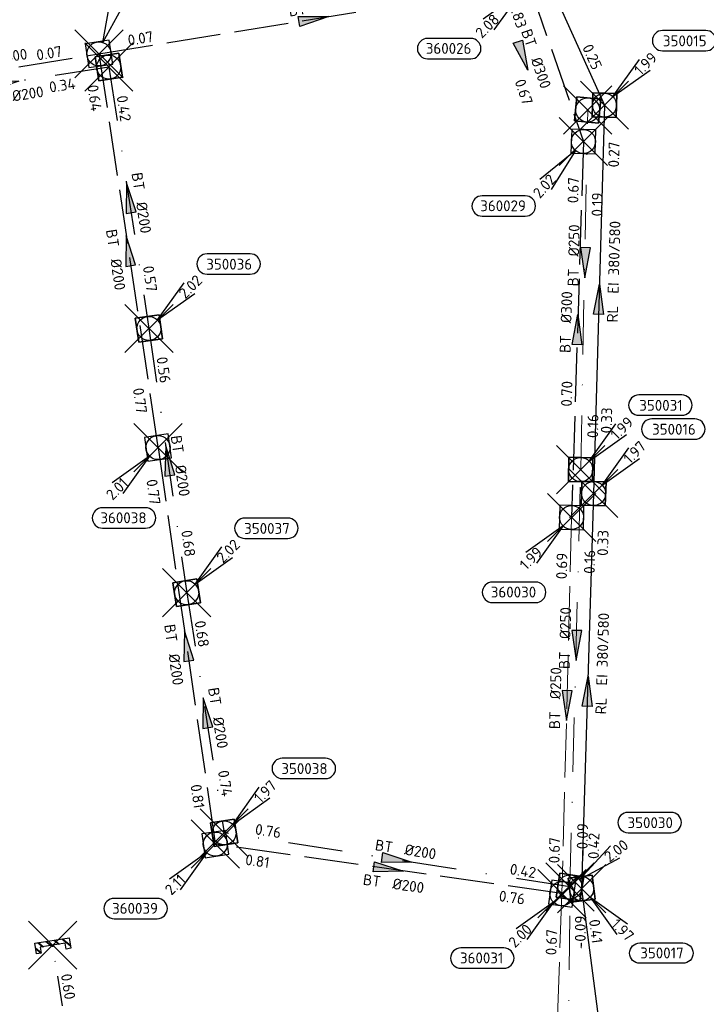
# Model space of a CAD drawing. Header units: metres. Extents: x 153343 to 157271, y 461673 to 467005.
# Tile 21 of 191: x 156263 to 156349, y 462848 to 462971. Entities that reach past the tile are written whole.
import ezdxf
from ezdxf.enums import TextEntityAlignment as Align

# ---------------------------------------------------------------- set-up
doc = ezdxf.new("R2010")
doc.units = ezdxf.units.M
doc.header["$LTSCALE"] = 0.75
doc.header["$PDMODE"] = 3
doc.header["$PDSIZE"] = 3
for name, pattern in [('RI-HWA_BETON', [11.4, 9, -2.4]), ('RI-ITR_PVC', [12.2, 5, -2.4, 0, -2.4, 0, -2.4]), ('RI-VWA_BETON', [19, 9, -5, 0, -5])]:
    doc.linetypes.add(name, pattern=pattern)
doc.layers.get('0').update_dxf_attribs({"lineweight": 25})
doc.layers.get('defpoints').update_dxf_attribs({"lineweight": 25})
for name, color, linetype in [('B-OI-RI-HWA_ITR_TRANSPORTLEIDING_PVC_315-G', 151, 'RI-ITR_PVC'), ('B-OI-RI-HWA_PUTNUMMER-S @ 0.75', 151, 'Continuous'), ('B-OI-RI-HWA_TRANSPORTLEIDING_BETON_200-G', 151, 'RI-HWA_BETON'), ('B-OI-RI-HWA_TRANSPORTLEIDING_BETON_300-G', 151, 'RI-HWA_BETON'), ('B-OI-RI-HWA_TRANSPORTLEIDING_BETON_400-G', 151, 'RI-HWA_BETON'), ('B-OI-RI-HWA_TRANSPORTLEIDING_BETON_500-G', 151, 'RI-HWA_BETON'), ('B-OI-RI-VWA_PUTNUMMER-S @ 0.75', 33, 'Continuous'), ('B-OI-RI-VWA_TRANSPORTLEIDING_B+RELINED_380 580-G', 33, 'Continuous'), ('B-OI-RI-VWA_TRANSPORTLEIDING_BETON_200-G', 33, 'RI-VWA_BETON')]:
    doc.layers.add(name, color=color, linetype=linetype)
for name, color, linetype, lineweight in [('B-OI-RI-HWA_RIOOLPUT_INSPECTIEPUT-S', 151, 'Continuous', 25), ('B-OI-RI-HWA_SCHILDMUUR-S @ 0.75', 151, 'Continuous', 25), ('B-OI-RI-HWA_STROOMRICHTING-S @ 0.75', 151, 'Continuous', 25), ('B-OI-RI-HWA_TRANSPORTLEIDING_BETON_250-G', 151, 'RI-HWA_BETON', 18), ('B-OI-RI-VWA_RIOOLPUT_INSPECTIEPUT-S', 33, 'Continuous', 25), ('B-OI-RI-VWA_STROOMRICHTING-S @ 0.75', 33, 'Continuous', 25), ('B-OI-RI-VWA_TRANSPORTLEIDING_BETON_250-G', 33, 'RI-VWA_BETON', 18)]:
    doc.layers.add(name, color=color, linetype=linetype, lineweight=lineweight)
doc.layers.add('inspectieput', color=7, linetype='Continuous', plot=False)
doc.layers.add('schildmuur', color=7, linetype='Continuous', plot=False)
doc.styles.add('NLCS-ISO', font='isocpeur.ttf')

# ---------------------------------------------------------------- blocks, each defined once
blk = doc.blocks.new('*U554')
at = {"ltscale": 0.1, "style": 'NLCS-ISO'}
for tag, p in [('BOBL', (-26.93, 0)), ('MAT', (-1, 0.5))]:
    blk.add_attdef(tag, text='', height=1.8, dxfattribs=at).set_placement(p, align=Align.BOTTOM_RIGHT)
for tag, p in [('DIA', (1, 0.5)), ('BOBR', (25.98, -0.01))]:
    blk.add_attdef(tag, text='', height=1.8, dxfattribs=at).set_placement(p, align=Align.BOTTOM_LEFT)
at = {"layer": 'defpoints', "ltscale": 0.1, "style": 'NLCS-ISO', "flags": 1}
blk.add_attdef('JVA', text='', height=1.8, dxfattribs=at).set_placement((0, -1), align=Align.TOP_CENTER)
blk = doc.blocks.new('*U550')
at = {"ltscale": 0.1}
blk.add_hatch(color=256, dxfattribs=at).paths.add_polyline_path([(-2.5, 0), (2.5, -0.83), (2.5, 0.83)])
at = {"ltscale": 0.1, "flags": 128}
blk.add_lwpolyline([(-2.5, 0), (2.5, -0.83), (2.5, 0.83)], close=True, dxfattribs=at)
at = {"ltscale": 0.1, "style": 'NLCS-ISO'}
for tag, p in [('BOBL', (-23.91, -3.24)), ('MAT', (-1, -3.74))]:
    blk.add_attdef(tag, text='', height=1.8, dxfattribs=at).set_placement(p, align=Align.BOTTOM_RIGHT)
for tag, p in [('DIA', (1, -3.74)), ('BOBR', (22.97, -3.23))]:
    blk.add_attdef(tag, text='', height=1.8, dxfattribs=at).set_placement(p, align=Align.BOTTOM_LEFT)
at = {"layer": 'defpoints', "ltscale": 0.1, "style": 'NLCS-ISO', "flags": 1}
blk.add_attdef('JVA', text='', height=1.8, dxfattribs=at).set_placement((0, -1), align=Align.TOP_CENTER)
blk = doc.blocks.new('*U553')
at = {"ltscale": 0.1}
blk.add_hatch(color=256, dxfattribs=at).paths.add_polyline_path([(2.5, 0), (-2.5, -0.83), (-2.5, 0.83)])
at = {"ltscale": 0.1, "flags": 128}
blk.add_lwpolyline([(2.5, 0), (-2.5, -0.83), (-2.5, 0.83)], close=True, dxfattribs=at)
at = {"ltscale": 0.1, "style": 'NLCS-ISO'}
for tag, p in [('BOBL', (-19.73, -3.24)), ('MAT', (-1, -3.74))]:
    blk.add_attdef(tag, text='', height=1.8, dxfattribs=at).set_placement(p, align=Align.BOTTOM_RIGHT)
for tag, p in [('DIA', (1, -3.74)), ('BOBR', (18.78, -3.24))]:
    blk.add_attdef(tag, text='', height=1.8, dxfattribs=at).set_placement(p, align=Align.BOTTOM_LEFT)
at = {"layer": 'defpoints', "ltscale": 0.1, "style": 'NLCS-ISO', "flags": 1}
blk.add_attdef('JVA', text='', height=1.8, dxfattribs=at).set_placement((0, -1), align=Align.TOP_CENTER)
blk = doc.blocks.new('*U577')
at = {"ltscale": 0.1}
blk.add_hatch(color=256, dxfattribs=at).paths.add_polyline_path([(2.5, 0), (-2.5, -0.83), (-2.5, 0.83)])
at = {"ltscale": 0.1, "flags": 128}
blk.add_lwpolyline([(2.5, 0), (-2.5, -0.83), (-2.5, 0.83)], close=True, dxfattribs=at)
at = {"ltscale": 0.1, "style": 'NLCS-ISO'}
for tag, p in [('BOBL', (-17.33, 0)), ('MAT', (-1, 0.5))]:
    blk.add_attdef(tag, text='', height=1.8, dxfattribs=at).set_placement(p, align=Align.BOTTOM_RIGHT)
for tag, p in [('DIA', (1, 0.5)), ('BOBR', (16.39, 0))]:
    blk.add_attdef(tag, text='', height=1.8, dxfattribs=at).set_placement(p, align=Align.BOTTOM_LEFT)
at = {"layer": 'defpoints', "ltscale": 0.1, "style": 'NLCS-ISO', "flags": 1}
blk.add_attdef('JVA', text='', height=1.8, dxfattribs=at).set_placement((0, -1), align=Align.TOP_CENTER)
blk = doc.blocks.new('*U578')
at = {"ltscale": 0.1}
blk.add_hatch(color=256, dxfattribs=at).paths.add_polyline_path([(-2.5, 0), (2.5, -0.83), (2.5, 0.83)])
at = {"ltscale": 0.1, "flags": 128}
blk.add_lwpolyline([(-2.5, 0), (2.5, -0.83), (2.5, 0.83)], close=True, dxfattribs=at)
at = {"ltscale": 0.1, "style": 'NLCS-ISO'}
for tag, p in [('BOBL', (-21.89, 0)), ('MAT', (-1, 0.5))]:
    blk.add_attdef(tag, text='', height=1.8, dxfattribs=at).set_placement(p, align=Align.BOTTOM_RIGHT)
for tag, p in [('DIA', (1, 0.5)), ('BOBR', (20.95, -0.01))]:
    blk.add_attdef(tag, text='', height=1.8, dxfattribs=at).set_placement(p, align=Align.BOTTOM_LEFT)
at = {"layer": 'defpoints', "ltscale": 0.1, "style": 'NLCS-ISO', "flags": 1}
blk.add_attdef('JVA', text='', height=1.8, dxfattribs=at).set_placement((0, -1), align=Align.TOP_CENTER)
blk = doc.blocks.new('*U574')
at = {"ltscale": 0.1}
blk.add_hatch(color=256, dxfattribs=at).paths.add_polyline_path([(2.5, 0), (-2.5, -0.83), (-2.5, 0.83)])
at = {"ltscale": 0.1, "flags": 128}
blk.add_lwpolyline([(2.5, 0), (-2.5, -0.83), (-2.5, 0.83)], close=True, dxfattribs=at)
at = {"ltscale": 0.1, "style": 'NLCS-ISO'}
for tag, p in [('BOBL', (-8.59, 0)), ('MAT', (-1, 0.5))]:
    blk.add_attdef(tag, text='', height=1.8, dxfattribs=at).set_placement(p, align=Align.BOTTOM_RIGHT)
for tag, p in [('DIA', (1, 0.5)), ('BOBR', (20.93, -0.01))]:
    blk.add_attdef(tag, text='', height=1.8, dxfattribs=at).set_placement(p, align=Align.BOTTOM_LEFT)
at = {"layer": 'defpoints', "ltscale": 0.1, "style": 'NLCS-ISO', "flags": 1}
blk.add_attdef('JVA', text='', height=1.8, dxfattribs=at).set_placement((0, -1), align=Align.TOP_CENTER)
blk = doc.blocks.new('*U575')
at = {"ltscale": 0.1}
blk.add_hatch(color=256, dxfattribs=at).paths.add_polyline_path([(2.5, 0), (-2.5, -0.83), (-2.5, 0.83)])
at = {"ltscale": 0.1, "flags": 128}
blk.add_lwpolyline([(2.5, 0), (-2.5, -0.83), (-2.5, 0.83)], close=True, dxfattribs=at)
at = {"ltscale": 0.1, "style": 'NLCS-ISO'}
for tag, p in [('BOBL', (-4.48, 0)), ('MAT', (-1, 0.5))]:
    blk.add_attdef(tag, text='', height=1.8, dxfattribs=at).set_placement(p, align=Align.BOTTOM_RIGHT)
for tag, p in [('DIA', (1, 0.5)), ('BOBR', (3.54, -3.24))]:
    blk.add_attdef(tag, text='', height=1.8, dxfattribs=at).set_placement(p, align=Align.BOTTOM_LEFT)
at = {"layer": 'defpoints', "ltscale": 0.1, "style": 'NLCS-ISO', "flags": 1}
blk.add_attdef('JVA', text='', height=1.8, dxfattribs=at).set_placement((0, -1), align=Align.TOP_CENTER)
blk = doc.blocks.new('*U579')
at = {"ltscale": 0.1}
blk.add_hatch(color=256, dxfattribs=at).paths.add_polyline_path([(-2.5, 0), (2.5, -0.83), (2.5, 0.83)])
at = {"ltscale": 0.1, "flags": 128}
blk.add_lwpolyline([(-2.5, 0), (2.5, -0.83), (2.5, 0.83)], close=True, dxfattribs=at)
at = {"ltscale": 0.1, "style": 'NLCS-ISO'}
for tag, p in [('BOBL', (-23.7, -3.24)), ('MAT', (-1, -3.74))]:
    blk.add_attdef(tag, text='', height=1.8, dxfattribs=at).set_placement(p, align=Align.BOTTOM_RIGHT)
for tag, p in [('DIA', (1, -3.74)), ('BOBR', (22.75, -3.23))]:
    blk.add_attdef(tag, text='', height=1.8, dxfattribs=at).set_placement(p, align=Align.BOTTOM_LEFT)
at = {"layer": 'defpoints', "ltscale": 0.1, "style": 'NLCS-ISO', "flags": 1}
blk.add_attdef('JVA', text='', height=1.8, dxfattribs=at).set_placement((0, -1), align=Align.TOP_CENTER)
blk = doc.blocks.new('*U580')
at = {"ltscale": 0.1}
blk.add_hatch(color=256, dxfattribs=at).paths.add_polyline_path([(2.5, 0), (-2.5, -0.83), (-2.5, 0.83)])
at = {"ltscale": 0.1, "flags": 128}
blk.add_lwpolyline([(2.5, 0), (-2.5, -0.83), (-2.5, 0.83)], close=True, dxfattribs=at)
at = {"ltscale": 0.1, "style": 'NLCS-ISO'}
for tag, p in [('BOBL', (-26.82, 0)), ('MAT', (-1, 0.5))]:
    blk.add_attdef(tag, text='', height=1.8, dxfattribs=at).set_placement(p, align=Align.BOTTOM_RIGHT)
for tag, p in [('DIA', (1, 0.5)), ('BOBR', (25.87, -0.01))]:
    blk.add_attdef(tag, text='', height=1.8, dxfattribs=at).set_placement(p, align=Align.BOTTOM_LEFT)
at = {"layer": 'defpoints', "ltscale": 0.1, "style": 'NLCS-ISO', "flags": 1}
blk.add_attdef('JVA', text='', height=1.8, dxfattribs=at).set_placement((0, -1), align=Align.TOP_CENTER)
blk = doc.blocks.new('*U566')
at = {"ltscale": 0.1}
blk.add_hatch(color=256, dxfattribs=at).paths.add_polyline_path([(-2.5, 0), (2.5, -0.83), (2.5, 0.83)])
at = {"ltscale": 0.1, "flags": 128}
blk.add_lwpolyline([(-2.5, 0), (2.5, -0.83), (2.5, 0.83)], close=True, dxfattribs=at)
at = {"ltscale": 0.1, "style": 'NLCS-ISO'}
for tag, p in [('BOBL', (-8.8, 0)), ('MAT', (-1, 0.5))]:
    blk.add_attdef(tag, text='', height=1.8, dxfattribs=at).set_placement(p, align=Align.BOTTOM_RIGHT)
for tag, p in [('DIA', (1, 0.5)), ('BOBR', (7.86, 0))]:
    blk.add_attdef(tag, text='', height=1.8, dxfattribs=at).set_placement(p, align=Align.BOTTOM_LEFT)
at = {"layer": 'defpoints', "ltscale": 0.1, "style": 'NLCS-ISO', "flags": 1}
blk.add_attdef('JVA', text='', height=1.8, dxfattribs=at).set_placement((0, -1), align=Align.TOP_CENTER)
blk = doc.blocks.new('*U595')
at = {"ltscale": 0.1}
blk.add_hatch(color=256, dxfattribs=at).paths.add_polyline_path([(-2.5, 0), (2.5, -0.83), (2.5, 0.83)])
at = {"ltscale": 0.1, "flags": 128}
blk.add_lwpolyline([(-2.5, 0), (2.5, -0.83), (2.5, 0.83)], close=True, dxfattribs=at)
at = {"ltscale": 0.1, "style": 'NLCS-ISO'}
for tag, p in [('BOBL', (-10.83, 0)), ('MAT', (-1, 0.5))]:
    blk.add_attdef(tag, text='', height=1.8, dxfattribs=at).set_placement(p, align=Align.BOTTOM_RIGHT)
for tag, p in [('DIA', (1, 0.5)), ('BOBR', (9.88, 0))]:
    blk.add_attdef(tag, text='', height=1.8, dxfattribs=at).set_placement(p, align=Align.BOTTOM_LEFT)
at = {"layer": 'defpoints', "ltscale": 0.1, "style": 'NLCS-ISO', "flags": 1}
blk.add_attdef('JVA', text='', height=1.8, dxfattribs=at).set_placement((0, -1), align=Align.TOP_CENTER)
blk = doc.blocks.new('*U596')
at = {"ltscale": 0.1}
blk.add_hatch(color=256, dxfattribs=at).paths.add_polyline_path([(-2.5, 0), (2.5, -0.83), (2.5, 0.83)])
at = {"ltscale": 0.1, "flags": 128}
blk.add_lwpolyline([(-2.5, 0), (2.5, -0.83), (2.5, 0.83)], close=True, dxfattribs=at)
at = {"ltscale": 0.1, "style": 'NLCS-ISO'}
for tag, p in [('BOBL', (-12.82, 0)), ('MAT', (-1, 0.5))]:
    blk.add_attdef(tag, text='', height=1.8, dxfattribs=at).set_placement(p, align=Align.BOTTOM_RIGHT)
for tag, p in [('DIA', (1, 0.5)), ('BOBR', (11.87, 0))]:
    blk.add_attdef(tag, text='', height=1.8, dxfattribs=at).set_placement(p, align=Align.BOTTOM_LEFT)
at = {"layer": 'defpoints', "ltscale": 0.1, "style": 'NLCS-ISO', "flags": 1}
blk.add_attdef('JVA', text='', height=1.8, dxfattribs=at).set_placement((0, -1), align=Align.TOP_CENTER)
blk = doc.blocks.new('*U606')
at = {"ltscale": 0.1}
blk.add_hatch(color=256, dxfattribs=at).paths.add_polyline_path([(-2.5, 0), (2.5, -0.83), (2.5, 0.83)])
at = {"ltscale": 0.1, "flags": 128}
blk.add_lwpolyline([(-2.5, 0), (2.5, -0.83), (2.5, 0.83)], close=True, dxfattribs=at)
at = {"ltscale": 0.1, "style": 'NLCS-ISO'}
for tag, p in [('BOBL', (-12.61, 0)), ('MAT', (-1, 0.5))]:
    blk.add_attdef(tag, text='', height=1.8, dxfattribs=at).set_placement(p, align=Align.BOTTOM_RIGHT)
for tag, p in [('DIA', (1, 0.5)), ('BOBR', (11.66, 0))]:
    blk.add_attdef(tag, text='', height=1.8, dxfattribs=at).set_placement(p, align=Align.BOTTOM_LEFT)
at = {"layer": 'defpoints', "ltscale": 0.1, "style": 'NLCS-ISO', "flags": 1}
blk.add_attdef('JVA', text='', height=1.8, dxfattribs=at).set_placement((0, -1), align=Align.TOP_CENTER)
blk = doc.blocks.new('*U607')
at = {"ltscale": 0.1}
blk.add_hatch(color=256, dxfattribs=at).paths.add_polyline_path([(2.5, 0), (-2.5, -0.83), (-2.5, 0.83)])
at = {"ltscale": 0.1, "flags": 128}
blk.add_lwpolyline([(2.5, 0), (-2.5, -0.83), (-2.5, 0.83)], close=True, dxfattribs=at)
at = {"ltscale": 0.1, "style": 'NLCS-ISO'}
for tag, p in [('BOBL', (-8.26, -3.24)), ('MAT', (-1, -3.74))]:
    blk.add_attdef(tag, text='', height=1.8, dxfattribs=at).set_placement(p, align=Align.BOTTOM_RIGHT)
for tag, p in [('DIA', (1, -3.74)), ('BOBR', (7.31, -3.24))]:
    blk.add_attdef(tag, text='', height=1.8, dxfattribs=at).set_placement(p, align=Align.BOTTOM_LEFT)
at = {"layer": 'defpoints', "ltscale": 0.1, "style": 'NLCS-ISO', "flags": 1}
blk.add_attdef('JVA', text='', height=1.8, dxfattribs=at).set_placement((0, -1), align=Align.TOP_CENTER)
blk = doc.blocks.new('*U608')
at = {"ltscale": 0.1}
blk.add_hatch(color=256, dxfattribs=at).paths.add_polyline_path([(-2.5, 0), (2.5, -0.83), (2.5, 0.83)])
at = {"ltscale": 0.1, "flags": 128}
blk.add_lwpolyline([(-2.5, 0), (2.5, -0.83), (2.5, 0.83)], close=True, dxfattribs=at)
at = {"ltscale": 0.1, "style": 'NLCS-ISO'}
for tag, p in [('MAT', (-1, 0.5)), ('BOBL', (-25.09, -3.24))]:
    blk.add_attdef(tag, text='', height=1.8, dxfattribs=at).set_placement(p, align=Align.BOTTOM_RIGHT)
for tag, p in [('DIA', (1, 0.5)), ('BOBR', (7.72, -3.25))]:
    blk.add_attdef(tag, text='', height=1.8, dxfattribs=at).set_placement(p, align=Align.BOTTOM_LEFT)
at = {"layer": 'defpoints', "ltscale": 0.1, "style": 'NLCS-ISO', "flags": 1}
blk.add_attdef('JVA', text='', height=1.8, dxfattribs=at).set_placement((0, -1), align=Align.TOP_CENTER)
blk = doc.blocks.new('*U609')
at = {"ltscale": 0.1}
blk.add_hatch(color=256, dxfattribs=at).paths.add_polyline_path([(2.5, 0), (-2.5, -0.83), (-2.5, 0.83)])
at = {"ltscale": 0.1, "flags": 128}
blk.add_lwpolyline([(2.5, 0), (-2.5, -0.83), (-2.5, 0.83)], close=True, dxfattribs=at)
at = {"ltscale": 0.1, "style": 'NLCS-ISO'}
for tag, p in [('BOBL', (-19.71, 0)), ('MAT', (-1, 0.5))]:
    blk.add_attdef(tag, text='', height=1.8, dxfattribs=at).set_placement(p, align=Align.BOTTOM_RIGHT)
for tag, p in [('DIA', (1, 0.5)), ('BOBR', (18.77, 0))]:
    blk.add_attdef(tag, text='', height=1.8, dxfattribs=at).set_placement(p, align=Align.BOTTOM_LEFT)
at = {"layer": 'defpoints', "ltscale": 0.1, "style": 'NLCS-ISO', "flags": 1}
blk.add_attdef('JVA', text='', height=1.8, dxfattribs=at).set_placement((0, -1), align=Align.TOP_CENTER)
blk = doc.blocks.new('*U598')
at = {"ltscale": 0.1}
blk.add_hatch(color=256, dxfattribs=at).paths.add_polyline_path([(-2.5, 0), (2.5, -0.83), (2.5, 0.83)])
at = {"ltscale": 0.1, "flags": 128}
blk.add_lwpolyline([(-2.5, 0), (2.5, -0.83), (2.5, 0.83)], close=True, dxfattribs=at)
at = {"ltscale": 0.1, "style": 'NLCS-ISO'}
for tag, p in [('MAT', (-1, 0.5)), ('BOBL', (-29.46, -3.24))]:
    blk.add_attdef(tag, text='', height=1.8, dxfattribs=at).set_placement(p, align=Align.BOTTOM_RIGHT)
for tag, p in [('DIA', (1, 0.5)), ('BOBR', (11.96, -3.25))]:
    blk.add_attdef(tag, text='', height=1.8, dxfattribs=at).set_placement(p, align=Align.BOTTOM_LEFT)
at = {"layer": 'defpoints', "ltscale": 0.1, "style": 'NLCS-ISO', "flags": 1}
blk.add_attdef('JVA', text='', height=1.8, dxfattribs=at).set_placement((0, -1), align=Align.TOP_CENTER)
blk = doc.blocks.new('*U599')
at = {"ltscale": 0.1}
blk.add_hatch(color=256, dxfattribs=at).paths.add_polyline_path([(-2.5, 0), (2.5, -0.83), (2.5, 0.83)])
at = {"ltscale": 0.1, "flags": 128}
blk.add_lwpolyline([(-2.5, 0), (2.5, -0.83), (2.5, 0.83)], close=True, dxfattribs=at)
at = {"ltscale": 0.1, "style": 'NLCS-ISO'}
for tag, p in [('BOBL', (-26.25, -3.24)), ('MAT', (-1, -3.74))]:
    blk.add_attdef(tag, text='', height=1.8, dxfattribs=at).set_placement(p, align=Align.BOTTOM_RIGHT)
for tag, p in [('DIA', (1, -3.74)), ('BOBR', (25.3, -3.23))]:
    blk.add_attdef(tag, text='', height=1.8, dxfattribs=at).set_placement(p, align=Align.BOTTOM_LEFT)
at = {"layer": 'defpoints', "ltscale": 0.1, "style": 'NLCS-ISO', "flags": 1}
blk.add_attdef('JVA', text='', height=1.8, dxfattribs=at).set_placement((0, -1), align=Align.TOP_CENTER)
blk = doc.blocks.new('*U619')
at = {"ltscale": 0.1}
blk.add_hatch(color=256, dxfattribs=at).paths.add_polyline_path([(2.5, 0), (-2.5, -0.83), (-2.5, 0.83)])
at = {"ltscale": 0.1, "flags": 128}
blk.add_lwpolyline([(2.5, 0), (-2.5, -0.83), (-2.5, 0.83)], close=True, dxfattribs=at)
at = {"ltscale": 0.1, "style": 'NLCS-ISO'}
for tag, p in [('BOBL', (-27.42, 0)), ('MAT', (-1, 0.5))]:
    blk.add_attdef(tag, text='', height=1.8, dxfattribs=at).set_placement(p, align=Align.BOTTOM_RIGHT)
for tag, p in [('DIA', (1, 0.5)), ('BOBR', (26.48, -0.01))]:
    blk.add_attdef(tag, text='', height=1.8, dxfattribs=at).set_placement(p, align=Align.BOTTOM_LEFT)
at = {"layer": 'defpoints', "ltscale": 0.1, "style": 'NLCS-ISO', "flags": 1}
blk.add_attdef('JVA', text='', height=1.8, dxfattribs=at).set_placement((0, -1), align=Align.TOP_CENTER)
blk = doc.blocks.new('*U620')
at = {"ltscale": 0.1}
blk.add_hatch(color=256, dxfattribs=at).paths.add_polyline_path([(2.5, 0), (-2.5, -0.83), (-2.5, 0.83)])
at = {"ltscale": 0.1, "flags": 128}
blk.add_lwpolyline([(2.5, 0), (-2.5, -0.83), (-2.5, 0.83)], close=True, dxfattribs=at)
at = {"ltscale": 0.1, "style": 'NLCS-ISO'}
for tag, p in [('BOBL', (-23.47, -3.24)), ('MAT', (-1, -3.74))]:
    blk.add_attdef(tag, text='', height=1.8, dxfattribs=at).set_placement(p, align=Align.BOTTOM_RIGHT)
for tag, p in [('DIA', (1, -3.74)), ('BOBR', (22.52, -3.23))]:
    blk.add_attdef(tag, text='', height=1.8, dxfattribs=at).set_placement(p, align=Align.BOTTOM_LEFT)
at = {"layer": 'defpoints', "ltscale": 0.1, "style": 'NLCS-ISO', "flags": 1}
blk.add_attdef('JVA', text='', height=1.8, dxfattribs=at).set_placement((0, -1), align=Align.TOP_CENTER)
blk = doc.blocks.new('*U616')
at = {"ltscale": 0.1}
blk.add_hatch(color=256, dxfattribs=at).paths.add_polyline_path([(2.5, 0), (-2.5, -0.83), (-2.5, 0.83)])
at = {"ltscale": 0.1, "flags": 128}
blk.add_lwpolyline([(2.5, 0), (-2.5, -0.83), (-2.5, 0.83)], close=True, dxfattribs=at)
at = {"ltscale": 0.1, "style": 'NLCS-ISO'}
for tag, p in [('BOBL', (-17.91, -3.24)), ('MAT', (-1, -3.74))]:
    blk.add_attdef(tag, text='', height=1.8, dxfattribs=at).set_placement(p, align=Align.BOTTOM_RIGHT)
for tag, p in [('DIA', (1, -3.74)), ('BOBR', (21.96, -3.23))]:
    blk.add_attdef(tag, text='', height=1.8, dxfattribs=at).set_placement(p, align=Align.BOTTOM_LEFT)
at = {"layer": 'defpoints', "ltscale": 0.1, "style": 'NLCS-ISO', "flags": 1}
blk.add_attdef('JVA', text='', height=1.8, dxfattribs=at).set_placement((0, -1), align=Align.TOP_CENTER)
blk = doc.blocks.new('*U628')
at = {"ltscale": 0.1}
blk.add_hatch(color=256, dxfattribs=at).paths.add_polyline_path([(-2.5, 0), (2.5, -0.83), (2.5, 0.83)])
at = {"ltscale": 0.1, "flags": 128}
blk.add_lwpolyline([(-2.5, 0), (2.5, -0.83), (2.5, 0.83)], close=True, dxfattribs=at)
at = {"ltscale": 0.1, "style": 'NLCS-ISO'}
for tag, p in [('BOBL', (-26.36, 0)), ('MAT', (-1, 0.5))]:
    blk.add_attdef(tag, text='', height=1.8, dxfattribs=at).set_placement(p, align=Align.BOTTOM_RIGHT)
for tag, p in [('DIA', (1, 0.5)), ('BOBR', (25.42, -0.01))]:
    blk.add_attdef(tag, text='', height=1.8, dxfattribs=at).set_placement(p, align=Align.BOTTOM_LEFT)
at = {"layer": 'defpoints', "ltscale": 0.1, "style": 'NLCS-ISO', "flags": 1}
blk.add_attdef('JVA', text='', height=1.8, dxfattribs=at).set_placement((0, -1), align=Align.TOP_CENTER)
blk = doc.blocks.new('SRI-SCHILDMUUR-SO')
for p, q in [((-4, 8.89), (2.26, 14.5)), ((-4, 8.35), (2.86, 14.5)), ((-4, 2.18), (0, 5.76)), ((-4, 1.64), (0, 5.23)), ((-4, -4.54), (0, -0.95)), ((-4, -5.07), (0, -1.49)), ((-4, -11.25), (0, -7.67)), ((-4, -11.79), (0, -8.2)), ((-0.14, -14.5), (4.33, -10.5)), ((0.46, -14.5), (4.93, -10.5))]:
    blk.add_line(p, q)
blk.add_lwpolyline([(4.93, 10.5), (0, 10.5), (0, -10.5), (4.93, -10.5), (4.93, -14.5), (-4, -14.5), (-4, 14.5), (4.93, 14.5)], close=True)
blk = doc.blocks.new('*U241')
for q in [(-7.6, -5.83), (-5.83, -7.6)]:
    blk.add_line((-1.41, -1.41), q)
blk.add_lwpolyline([(-16.81, -12.39), (-9.65, -12.39, 1), (-9.65, -9.01), (-16.81, -9.01, 1)], format="xyb", close=True)
at = {"ltscale": 0.1, "style": 'NLCS-ISO'}
blk.add_attdef('PUTHGT', text='', height=1.8, rotation=45, dxfattribs=at).set_placement((-8.44, -8.48), align=Align.MIDDLE_LEFT)
blk.add_attdef('PUTNR', text='', height=1.8, dxfattribs=at).set_placement((-13.33, -8.87), align=Align.MIDDLE_CENTER)
blk = doc.blocks.new('*U640')
for q in [(-7.6, -5.83), (-5.83, -7.6)]:
    blk.add_line((-1.41, -1.41), q)
blk.add_lwpolyline([(-13.13, -14.12), (-5.97, -14.12, 1), (-5.97, -10.73), (-13.13, -10.73, 1)], format="xyb", close=True)
at = {"ltscale": 0.1, "style": 'NLCS-ISO'}
blk.add_attdef('PUTHGT', text='', height=1.8, rotation=45, dxfattribs=at).set_placement((-8.44, -8.48), align=Align.MIDDLE_LEFT)
blk.add_attdef('PUTNR', text='', height=1.8, dxfattribs=at).set_placement((-9.65, -10.59), align=Align.MIDDLE_CENTER)
blk = doc.blocks.new('*U641')
for q in [(-7.22, -6.3), (-5.35, -7.95)]:
    blk.add_line((-1.32, -1.5), q)
blk.add_lwpolyline([(-16.81, -12.39), (-9.65, -12.39, 1), (-9.65, -9.01), (-16.81, -9.01, 1)], format="xyb", close=True)
at = {"ltscale": 0.1, "style": 'NLCS-ISO'}
blk.add_attdef('PUTHGT', text='', height=1.8, rotation=48.5679, dxfattribs=at).set_placement((-7.9, -8.99), align=Align.MIDDLE_LEFT)
blk.add_attdef('PUTNR', text='', height=1.8, dxfattribs=at).set_placement((-13.33, -8.87), align=Align.MIDDLE_CENTER)
blk = doc.blocks.new('*U637')
for q in [(-7.6, -5.83), (-5.83, -7.6)]:
    blk.add_line((-1.41, -1.41), q)
blk.add_lwpolyline([(-9.21, -13.38), (-2.06, -13.38, 1), (-2.06, -9.99), (-9.21, -9.99, 1)], format="xyb", close=True)
at = {"ltscale": 0.1, "style": 'NLCS-ISO'}
blk.add_attdef('PUTHGT', text='', height=1.8, rotation=45, dxfattribs=at).set_placement((-8.44, -8.48), align=Align.MIDDLE_LEFT)
blk.add_attdef('PUTNR', text='', height=1.8, dxfattribs=at).set_placement((-5.74, -9.85), align=Align.MIDDLE_CENTER)
blk = doc.blocks.new('*U638')
for q in [(1.96, 9.38), (4.32, 8.55)]:
    blk.add_line((0.66, 1.89), q)
blk.add_lwpolyline([(16.81, 12.39), (9.65, 12.39, 1), (9.65, 9.01), (16.81, 9.01, 1)], format="xyb", close=True)
at = {"ltscale": 0.1, "style": 'NLCS-ISO'}
blk.add_attdef('PUTHGT', text='', height=1.8, rotation=70.6848, dxfattribs=at).set_placement((2.5, 7.23), align=Align.MIDDLE_LEFT)
blk.add_attdef('PUTNR', text='', height=1.8, dxfattribs=at).set_placement((13.33, 10.67), align=Align.MIDDLE_CENTER)
blk = doc.blocks.new('*U43')
for q in [(5.83, 7.6), (7.6, 5.83)]:
    blk.add_line((1.41, 1.41), q)
blk.add_lwpolyline([(16.81, 12.39), (9.65, 12.39, 1), (9.65, 9.01), (16.81, 9.01, 1)], format="xyb", close=True)
at = {"ltscale": 0.1, "style": 'NLCS-ISO'}
blk.add_attdef('PUTHGT', text='', height=1.8, rotation=45, dxfattribs=at).set_placement((5.39, 5.43), align=Align.MIDDLE_LEFT)
blk.add_attdef('PUTNR', text='', height=1.8, dxfattribs=at).set_placement((13.33, 10.67), align=Align.MIDDLE_CENTER)
blk = doc.blocks.new('*U649')
for q in [(6.73, 6.82), (8.26, 4.85)]:
    blk.add_line((1.58, 1.23), q)
blk.add_lwpolyline([(16.81, 12.39), (9.65, 12.39, 1), (9.65, 9.01), (16.81, 9.01, 1)], format="xyb", close=True)
at = {"ltscale": 0.1, "style": 'NLCS-ISO'}
blk.add_attdef('PUTNR', text='', height=1.8, dxfattribs=at).set_placement((13.33, 10.67), align=Align.MIDDLE_CENTER)
blk.add_attdef('PUTHGT', text='', height=1.8, rotation=37.907, dxfattribs=at).set_placement((6.02, 4.72), align=Align.MIDDLE_LEFT)
blk = doc.blocks.new('*U321')
for q in [(5.83, -7.6), (7.6, -5.83)]:
    blk.add_line((1.41, -1.41), q)
blk.add_lwpolyline([(16.81, -12.39), (9.65, -12.39, -1), (9.65, -9.01), (16.81, -9.01, -1)], format="xyb", close=True)
at = {"ltscale": 0.1, "style": 'NLCS-ISO'}
blk.add_attdef('PUTHGT', text='', height=1.8, rotation=315, dxfattribs=at).set_placement((5.39, -5.43), align=Align.MIDDLE_LEFT)
blk.add_attdef('PUTNR', text='', height=1.8, dxfattribs=at).set_placement((13.33, -8.87), align=Align.MIDDLE_CENTER)
blk = doc.blocks.new('B-SRI-PUT_HWA-SO')
at = {"lineweight": -3, "flags": 128}
blk.add_lwpolyline([(-2, -2), (2, -2), (2, 2), (-2, 2)], close=True, dxfattribs=at)
at = {"lineweight": -3}
blk.add_circle((0, 0), 2, dxfattribs=at)
blk = doc.blocks.new('B-SRI-PUT_VWA-SO')
at = {"flags": 128}
blk.add_lwpolyline([(-2, 2), (2, 2), (2, -2), (-2, -2)], close=True, dxfattribs=at)
at = {"lineweight": -3, "flags": 128}
blk.add_lwpolyline([(2, -2), (2, 2), (-2, 2), (-2, -2)], close=True, dxfattribs=at)
at = {"lineweight": -3}
blk.add_circle((0, 0), 2, dxfattribs=at)

msp = doc.modelspace()

# ---------------------------------------------------------------- linework, layer by layer
at = {"layer": 'B-OI-RI-HWA_ITR_TRANSPORTLEIDING_PVC_315-G', "transparency": 33554610}
msp.add_line((156276, 462801.9), (156267.3, 462855.6), dxfattribs=at)
at = {"layer": 'B-OI-RI-HWA_TRANSPORTLEIDING_BETON_200-G', "transparency": 33554610}
for p, q in [((156273.06, 462966.56), (156280.41, 462917.55)), ((156280.41, 462917.55), (156287.55, 462868.19)), ((156330.71, 462862.02), (156287.55, 462868.19))]:
    msp.add_line(p, q, dxfattribs=at)
at = {"layer": 'B-OI-RI-HWA_TRANSPORTLEIDING_BETON_250-G', "transparency": 33554610}
for p, q in [((156331.91, 462908.85), (156330.71, 462862.02)), ((156330.71, 462862.02), (156329.22, 462822.04))]:
    msp.add_line(p, q, dxfattribs=at)
at = {"layer": 'B-OI-RI-HWA_TRANSPORTLEIDING_BETON_300-G', "transparency": 33554610}
for p, q in [((156326.59, 462975.24), (156333.38, 462955.65)), ((156333.38, 462955.65), (156331.91, 462908.85))]:
    msp.add_line(p, q, dxfattribs=at)
at = {"layer": 'B-OI-RI-HWA_TRANSPORTLEIDING_BETON_400-G', "transparency": 33554610}
msp.add_line((156246.2, 462962.21), (156273.06, 462966.56), dxfattribs=at)
at = {"layer": 'B-OI-RI-HWA_TRANSPORTLEIDING_BETON_500-G', "transparency": 33554610}
msp.add_line((156273.06, 462966.56), (156326.59, 462975.24), dxfattribs=at)
at = {"layer": 'B-OI-RI-VWA_TRANSPORTLEIDING_B+RELINED_380 580-G', "transparency": 33554610}
for p, q in [((156314.01, 463009.01), (156336, 462960.18)), ((156336, 462960.18), (156334.65, 462911.83)), ((156334.65, 462911.83), (156333.16, 462862.64)), ((156333.16, 462862.64), (156340.21, 462807.95))]:
    msp.add_line(p, q, dxfattribs=at)
at = {"layer": 'B-OI-RI-VWA_TRANSPORTLEIDING_BETON_200-G', "transparency": 33554610}
for p, q in [((156274.28, 462964.92), (156248.2, 462960.84)), ((156274.28, 462964.92), (156279.28, 462932.38)), ((156279.28, 462932.38), (156283.98, 462899.48)), ((156283.98, 462899.48), (156288.65, 462869.59)), ((156331.7, 462862.85), (156288.65, 462869.59))]:
    msp.add_line(p, q, dxfattribs=at)
at = {"layer": 'B-OI-RI-VWA_TRANSPORTLEIDING_BETON_250-G', "transparency": 33554610}
for p, q in [((156333.04, 462914.81), (156333.91, 462959.58)), ((156331.7, 462862.85), (156333.04, 462914.81)), ((156331.24, 462809.47), (156331.7, 462862.85))]:
    msp.add_line(p, q, dxfattribs=at)
at = {"layer": 'inspectieput', "transparency": 33554610}
for p in [(156273.06, 462966.56), (156274.28, 462964.92), (156336, 462960.18), (156333.91, 462959.58), (156333.38, 462955.65), (156279.28, 462932.38), (156280.41, 462917.55), (156333.04, 462914.81), (156334.65, 462911.83), (156331.91, 462908.85), (156283.98, 462899.48), (156288.65, 462869.59), (156287.55, 462868.19), (156330.71, 462862.02), (156331.7, 462862.85), (156333.16, 462862.64)]:
    msp.add_point(p, dxfattribs=at)
at = {"layer": 'schildmuur', "transparency": 33554610}
msp.add_point((156267.3, 462855.6), dxfattribs=at)

# ---------------------------------------------------------------- block references
at = {"layer": 'B-OI-RI-HWA_PUTNUMMER-S @ 0.75', "transparency": 33554610, "xscale": 0.75, "yscale": 0.75, "zscale": 0.75}
msp.add_blockref('*U638', (156273.06, 462966.56), dxfattribs=at).add_auto_attribs({'PUTNR': '360025', 'PUTHGT': '2.01'})
at = {"layer": 'B-OI-RI-HWA_PUTNUMMER-S @ 0.75', "transparency": 33554610}
ref = msp.add_blockref('*U241', (156326.59, 462975.24), dxfattribs=dict(at, xscale=0.75, yscale=0.75, zscale=0.75))
ref.add_attrib('PUTNR', '360026', dxfattribs={"layer": '0', "ltscale": 0.1, "height": 1.35, "style": 'NLCS-ISO'}).set_placement((156316.59, 462967.24), align=Align.MIDDLE_CENTER)
ref.add_attrib('PUTHGT', '2.08', dxfattribs={"layer": '0', "ltscale": 0.1, "height": 1.35, "rotation": 45, "style": 'NLCS-ISO'}).set_placement((156320.26, 462968.88), align=Align.MIDDLE_LEFT)
ref = msp.add_blockref('*U641', (156333.38, 462955.65), dxfattribs=dict(at, xscale=0.75, yscale=0.75, zscale=0.75))
ref.add_attrib('PUTNR', '360029', dxfattribs={"layer": '0', "ltscale": 0.1, "height": 1.35, "style": 'NLCS-ISO'}).set_placement((156323.38, 462947.65), align=Align.MIDDLE_CENTER)
ref.add_attrib('PUTHGT', '2.02', dxfattribs={"layer": '0', "ltscale": 0.1, "height": 1.35, "rotation": 48.5679, "style": 'NLCS-ISO'}).set_placement((156327.46, 462948.91), align=Align.MIDDLE_LEFT)
ref = msp.add_blockref('*U637', (156280.41, 462917.55), dxfattribs=dict(at, xscale=0.75, yscale=0.75, zscale=0.75))
ref.add_attrib('PUTNR', '360038', dxfattribs={"layer": '0', "ltscale": 0.1, "height": 1.35, "style": 'NLCS-ISO'}).set_placement((156276.11, 462908.81), align=Align.MIDDLE_CENTER)
ref.add_attrib('PUTHGT', '2.01', dxfattribs={"layer": '0', "ltscale": 0.1, "height": 1.35, "rotation": 45, "style": 'NLCS-ISO'}).set_placement((156274.27, 462911.38), align=Align.MIDDLE_LEFT)
ref = msp.add_blockref('*U640', (156331.91, 462908.85), dxfattribs=dict(at, xscale=0.75, yscale=0.75, zscale=0.75))
ref.add_attrib('PUTNR', '360030', dxfattribs={"layer": '0', "ltscale": 0.1, "height": 1.35, "style": 'NLCS-ISO'}).set_placement((156324.67, 462899.56), align=Align.MIDDLE_CENTER)
ref.add_attrib('PUTHGT', '1.99', dxfattribs={"layer": '0', "ltscale": 0.1, "height": 1.35, "rotation": 45, "style": 'NLCS-ISO'}).set_placement((156325.77, 462902.68), align=Align.MIDDLE_LEFT)
ref = msp.add_blockref('*U241', (156287.55, 462868.19), dxfattribs=dict(at, xscale=0.75, yscale=0.75, zscale=0.75))
ref.add_attrib('PUTNR', '360039', dxfattribs={"layer": '0', "ltscale": 0.1, "height": 1.35, "style": 'NLCS-ISO'}).set_placement((156277.55, 462860.19), align=Align.MIDDLE_CENTER)
ref.add_attrib('PUTHGT', '2.11', dxfattribs={"layer": '0', "ltscale": 0.1, "height": 1.35, "rotation": 45, "style": 'NLCS-ISO'}).set_placement((156281.6, 462862.21), align=Align.MIDDLE_LEFT)
ref = msp.add_blockref('*U241', (156330.71, 462862.02), dxfattribs=dict(at, xscale=0.75, yscale=0.75, zscale=0.75))
ref.add_attrib('PUTNR', '360031', dxfattribs={"layer": '0', "ltscale": 0.1, "height": 1.35, "style": 'NLCS-ISO'}).set_placement((156320.71, 462854.02), align=Align.MIDDLE_CENTER)
ref.add_attrib('PUTHGT', '2.00', dxfattribs={"layer": '0', "ltscale": 0.1, "height": 1.35, "rotation": 45, "style": 'NLCS-ISO'}).set_placement((156324.38, 462855.66), align=Align.MIDDLE_LEFT)
at = {"layer": 'B-OI-RI-HWA_RIOOLPUT_INSPECTIEPUT-S'}
for p, xscale, yscale, zscale, rotation in [((156273.06, 462966.56), 0.7499999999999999, 0.7499999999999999, 0.7499999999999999, 278.5290505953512), ((156333.38, 462955.65), 0.75, 0.75, 0.75, 268.2009163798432), ((156280.41, 462917.55), 0.7500000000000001, 0.7500000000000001, 0.7500000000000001, 278.2308320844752), ((156331.91, 462908.85), 0.75, 0.75, 0.75, 268.532139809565), ((156287.55, 462868.19), 0.75, 0.75, 0.75, 98.23083208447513), ((156330.71, 462862.02), 0.7500000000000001, 0.7500000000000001, 0.7500000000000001, 171.8643221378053)]:
    msp.add_blockref('B-SRI-PUT_HWA-SO', p, dxfattribs=dict(at, xscale=xscale, yscale=yscale, zscale=zscale, rotation=rotation))
at = {"layer": 'B-OI-RI-HWA_SCHILDMUUR-S @ 0.75', "transparency": 33554610, "xscale": 0.15, "yscale": 0.15, "zscale": 0.15, "rotation": 279.2025969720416}
msp.add_blockref('SRI-SCHILDMUUR-SO', (156267.3, 462855.6), dxfattribs=at)
at = {"layer": 'B-OI-RI-HWA_STROOMRICHTING-S @ 0.75', "transparency": 33554610}
for name, p, xscale, yscale, zscale, rotation, values in [('*U580', (156299.83, 462970.9), 0.75, 0.75, 0.75, 9.210462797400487, {'MAT': 'BT', 'DIA': '%%c500', 'BOBL': '0.07', 'BOBR': '-0.02'}), ('*U575', (156325.83, 462966.31), 0.75, 0.75, 0.75, 289.1165931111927, {'MAT': 'BT', 'DIA': '%%c300', 'BOBL': '0.83', 'BOBR': '0.67'}), ('*U566', (156259.63, 462964.39), 0.75, 0.75, 0.75, 9.199229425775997, {'MAT': 'BT', 'DIA': '%%c400', 'BOBL': '0.01', 'BOBR': '0.07'}), ('*U579', (156276.73, 462942.05), 0.7499999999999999, 0.7499999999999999, 0.7499999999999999, 278.5290505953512, {'MAT': 'BT', 'DIA': '%%c200', 'BOBL': '0.64', 'BOBR': '0.77'}), ('*U574', (156332.64, 462932.25), 0.75, 0.75, 0.75, 88.20091637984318, {'MAT': 'BT', 'DIA': '%%c300', 'BOBL': '0.70', 'BOBR': '0.67'}), ('*U550', (156283.98, 462892.87), 0.75, 0.75, 0.75, 278.2308320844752, {'MAT': 'BT', 'DIA': '%%c200', 'BOBL': '0.77', 'BOBR': '0.81'}), ('*U578', (156331.31, 462885.43), 0.75, 0.75, 0.75, 88.53213980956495, {'MAT': 'BT', 'DIA': '%%c250', 'BOBL': '0.67', 'BOBR': '0.69'}), ('*U553', (156309.13, 462865.1), 0.75, 0.75, 0.75, 351.8643221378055, {'MAT': 'BT', 'DIA': '%%c200', 'BOBL': '0.81', 'BOBR': '0.76'}), ('*U577', (156329.96, 462842.03), 0.75, 0.75, 0.75, 87.86565234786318, {'MAT': 'BT', 'DIA': '%%c250', 'BOBL': '0.73', 'BOBR': '0.67'}), ('*U554', (156271.65, 462828.75), 0.75, 0.75, 0.75, 279.2025969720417, {'MAT': 'PVC', 'DIA': '%%c315', 'BOBL': '0.60', 'BOBR': '0.60'})]:
    msp.add_blockref(name, p, dxfattribs=dict(at, xscale=xscale, yscale=yscale, zscale=zscale, rotation=rotation)).add_auto_attribs(values)
at = {"layer": 'B-OI-RI-VWA_PUTNUMMER-S @ 0.75', "transparency": 33554610, "xscale": 0.75, "yscale": 0.75, "zscale": 0.75}
for name, p, values in [('*U43', (156336, 462960.18), {'PUTNR': '350015', 'PUTHGT': '1.99'}), ('*U43', (156279.28, 462932.38), {'PUTNR': '350036', 'PUTHGT': '2.02'}), ('*U43', (156333.04, 462914.81), {'PUTNR': '350031', 'PUTHGT': '1.99'}), ('*U43', (156334.65, 462911.83), {'PUTNR': '350016', 'PUTHGT': '1.97'}), ('*U43', (156283.98, 462899.48), {'PUTNR': '350037', 'PUTHGT': '2.02'}), ('*U43', (156288.65, 462869.59), {'PUTNR': '350038', 'PUTHGT': '1.97'}), ('*U649', (156331.7, 462862.85), {'PUTNR': '350030', 'PUTHGT': '2.00'})]:
    msp.add_blockref(name, p, dxfattribs=at).add_auto_attribs(values)
at = {"layer": 'B-OI-RI-VWA_PUTNUMMER-S @ 0.75', "transparency": 33554610}
ref = msp.add_blockref('*U321', (156333.16, 462862.64), dxfattribs=dict(at, xscale=0.75, yscale=0.75, zscale=0.75))
ref.add_attrib('PUTNR', '350017', dxfattribs={"layer": '0', "ltscale": 0.1, "height": 1.35, "style": 'NLCS-ISO'}).set_placement((156343.16, 462854.64), align=Align.MIDDLE_CENTER)
ref.add_attrib('PUTHGT', '1.97', dxfattribs={"layer": '0', "ltscale": 0.1, "height": 1.35, "rotation": 315, "style": 'NLCS-ISO'}).set_placement((156337.2, 462858.57), align=Align.MIDDLE_LEFT)
at = {"layer": 'B-OI-RI-VWA_RIOOLPUT_INSPECTIEPUT-S'}
for p, xscale, yscale, zscale, rotation in [((156274.28, 462964.92), 0.75, 0.75, 0.75, 278.7355769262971), ((156333.91, 462959.58), 0.7500000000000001, 0.7500000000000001, 0.7500000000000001, 174.8826851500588), ((156336, 462960.18), 0.7499999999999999, 0.7499999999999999, 0.7499999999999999, 268.4006367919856), ((156279.28, 462932.38), 0.7499999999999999, 0.7499999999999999, 0.7499999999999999, 278.1301023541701), ((156333.04, 462914.81), 0.75, 0.75, 0.75, 88.88673095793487), ((156334.65, 462911.83), 0.7500000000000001, 0.7500000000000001, 0.7500000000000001, 268.2650006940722), ((156283.98, 462899.48), 0.75, 0.75, 0.75, 278.8800743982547), ((156288.65, 462869.59), 0.7499999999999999, 0.7499999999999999, 0.7499999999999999, 98.88007439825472), ((156331.7, 462862.85), 0.75, 0.75, 0.75, 171.1018837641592), ((156333.16, 462862.64), 0.75, 0.75, 0.75, 277.3453985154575)]:
    msp.add_blockref('B-SRI-PUT_VWA-SO', p, dxfattribs=dict(at, xscale=xscale, yscale=yscale, zscale=zscale, rotation=rotation))
at = {"layer": 'B-OI-RI-VWA_STROOMRICHTING-S @ 0.75', "transparency": 33554610}
for name, p, xscale, yscale, zscale, rotation, values in [('*U628', (156325.01, 462984.6), 0.7499999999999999, 0.7499999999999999, 0.7499999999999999, 294.2438436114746, {'MAT': 'RL', 'DIA': 'EI 380/580', 'BOBL': '0.24', 'BOBR': '0.25'}), ('*U607', (156261.24, 462962.88), 0.75, 0.75, 0.75, 8.891381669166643, {'MAT': 'BT', 'DIA': '%%c200', 'BOBL': '0.37', 'BOBR': '0.34'}), ('*U606', (156276.78, 462948.65), 0.75, 0.75, 0.75, 278.7355769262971, {'MAT': 'BT', 'DIA': '%%c200', 'BOBL': '0.42', 'BOBR': '0.57'}), ('*U616', (156335.33, 462936.01), 0.75, 0.75, 0.75, 88.40063679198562, {'MAT': 'RL', 'DIA': 'EI 380/580', 'BOBL': '0.33', 'BOBR': '0.27'}), ('*U608', (156333.6, 462940.56), 0.75, 0.75, 0.75, 88.88673095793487, {'MAT': 'BT', 'DIA': '%%c250', 'BOBL': '0.16', 'BOBR': '0.19'}), ('*U596', (156281.63, 462915.93), 0.7499999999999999, 0.7499999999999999, 0.7499999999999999, 278.1301023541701, {'MAT': 'BT', 'DIA': '%%c200', 'BOBL': '0.56', 'BOBR': '0.68'}), ('*U620', (156333.9, 462887.23), 0.75, 0.75, 0.75, 88.26500069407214, {'MAT': 'RL', 'DIA': 'EI 380/580', 'BOBL': '0.42', 'BOBR': '0.33'}), ('*U598', (156332.52, 462892.91), 0.75, 0.75, 0.75, 88.52272265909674, {'MAT': 'BT', 'DIA': '%%c250', 'BOBL': '-0.09', 'BOBR': '0.16'}), ('*U595', (156286.32, 462884.53), 0.75, 0.75, 0.75, 278.8800743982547, {'MAT': 'BT', 'DIA': '%%c200', 'BOBL': '0.68', 'BOBR': '0.74'}), ('*U609', (156310.17, 462866.22), 0.75, 0.75, 0.75, 351.1018837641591, {'MAT': 'BT', 'DIA': '%%c200', 'BOBL': '0.76', 'BOBR': '0.42'}), ('*U599', (156331.47, 462836.16), 0.75, 0.75, 0.75, 89.50626814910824, {'MAT': 'BT', 'DIA': '%%c250', 'BOBL': '-0.23', 'BOBR': '-0.09'}), ('*U619', (156336.68, 462835.3), 0.75, 0.75, 0.75, 277.3453985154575, {'MAT': 'RL', 'DIA': 'EI 380/580', 'BOBL': '0.41', 'BOBR': '0.38'})]:
    msp.add_blockref(name, p, dxfattribs=dict(at, xscale=xscale, yscale=yscale, zscale=zscale, rotation=rotation)).add_auto_attribs(values)

doc.saveas('drawing.dxf')
